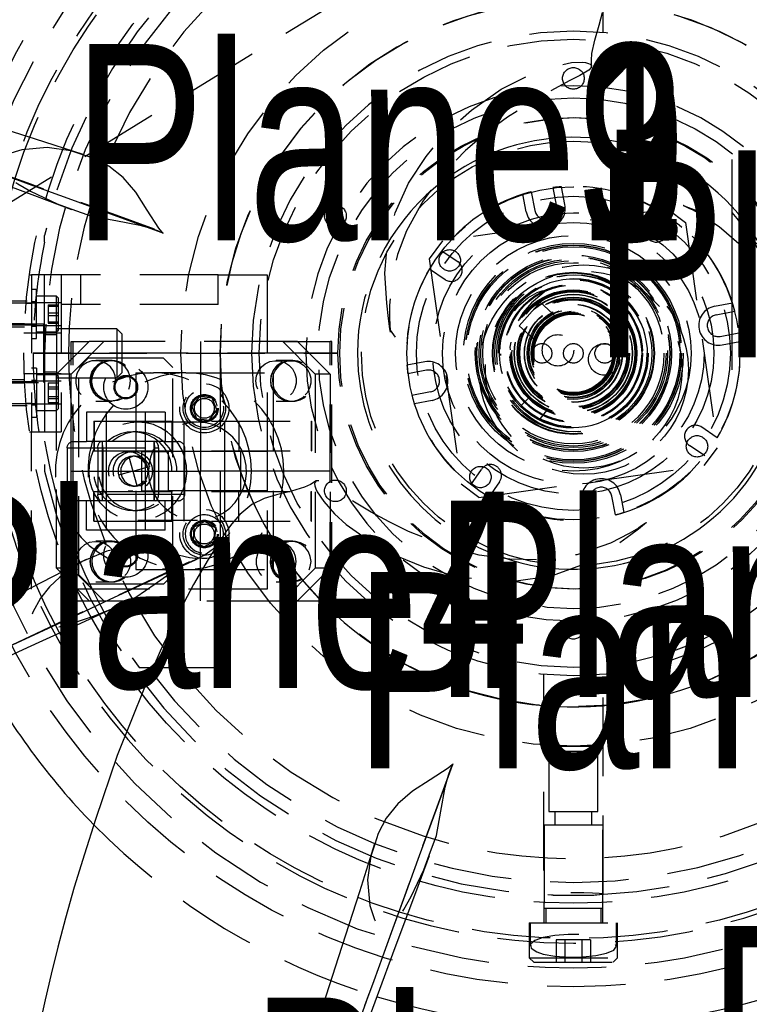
# Model space of a CAD drawing. Extents: x 5 to 273, y 8 to 212.
# Tile 4 of 19: x 61 to 73, y 43 to 59. Entities that reach past the tile are written whole.
import ezdxf

# ---------------------------------------------------------------- set-up
doc = ezdxf.new("R2010")
doc.units = 0
doc.linetypes.add('SLDHIDDEN0', pattern=[1.905, 1.27, -0.635])
doc.layers.get('0').update_dxf_attribs({"linetype": 'CONTINUOUS'})

msp = doc.modelspace()

# ---------------------------------------------------------------- linework, layer by layer
at = {"color": 9, "linetype": 'SLDHIDDEN0'}
for p, q in [((69.367, 62.716), (69.367, 59.16)), ((60.325, 56.164), (66.856, 60.165)), ((70.333, 59.16), (70.333, 59.668)), ((69.713, 56.38), (69.658, 56.667)), ((69.089, 56.26), (69.034, 56.547)), ((69.169, 56.586), (69.227, 56.285)), ((69.518, 56.653), (69.576, 56.351)), ((71.379, 56.308), (67.733, 55.791)), ((71.044, 56.051), (71.215, 56.303)), ((71.379, 56.308), (71.666, 56.092)), ((71.509, 56.103), (71.338, 55.851)), ((71.666, 56.092), (72.183, 52.446)), ((61.297, 55.771), (61.297, 55.88)), ((61.297, 53.975), (61.297, 55.771)), ((67.733, 55.791), (67.517, 55.504)), ((67.721, 55.634), (67.988, 55.453)), ((67.517, 55.504), (68.034, 51.858)), ((61.051, 55.245), (61.087, 55.245)), ((61.565, 55.245), (61.087, 55.245)), ((61.087, 55.245), (61.087, 52.705)), ((61.565, 55.245), (61.565, 52.705)), ((61.882, 55.245), (61.565, 55.245)), ((61.882, 54.767), (61.882, 55.245)), ((64.105, 55.245), (61.882, 55.245)), ((64.105, 54.767), (64.105, 55.245)), ((64.105, 55.245), (64.897, 55.245)), ((64.897, 55.245), (64.897, 50.165)), ((67.522, 55.34), (67.774, 55.169)), ((61.168, 55.006), (61.087, 55.006)), ((61.168, 54.214), (61.168, 55.006)), ((61.168, 54.785), (60.263, 54.785)), ((61.012, 54.818), (60.325, 54.818)), ((61.087, 54.783), (60.997, 54.783)), ((61.168, 54.808), (61.087, 54.808)), ((61.565, 54.793), (61.087, 54.793)), ((61.49, 54.897), (61.168, 54.897)), ((61.356, 54.758), (61.356, 54.737)), ((61.356, 54.758), (61.519, 54.758)), ((61.49, 54.323), (61.49, 54.897)), ((61.519, 54.868), (61.49, 54.897)), ((61.519, 54.352), (61.519, 54.868)), ((61.882, 54.767), (61.565, 54.767)), ((64.105, 54.767), (61.882, 54.767)), ((69.311, 54.8), (68.971, 54.422)), ((69.576, 54.562), (69.311, 54.8)), ((72.135, 54.736), (72.422, 54.791)), ((61.356, 54.737), (61.356, 54.589)), ((61.356, 54.737), (61.519, 54.737)), ((61.356, 54.631), (61.519, 54.631)), ((72.16, 54.598), (72.461, 54.656)), ((61.277, 54.449), (59.926, 54.449)), ((60.973, 54.454), (60.325, 54.454)), ((61.277, 54.449), (61.277, 53.501)), ((61.356, 54.589), (61.356, 54.462)), ((61.356, 54.589), (61.519, 54.589)), ((61.356, 54.483), (61.519, 54.483)), ((61.356, 54.462), (61.519, 54.462)), ((69.576, 54.562), (69.559, 54.543)), ((60.263, 54.435), (61.168, 54.435)), ((60.325, 54.402), (60.97, 54.402)), ((61.087, 54.299), (60.96, 54.299)), ((60.962, 54.437), (61.087, 54.437)), ((61.087, 54.427), (61.565, 54.427)), ((61.087, 54.412), (61.168, 54.412)), ((61.565, 54.299), (61.087, 54.299)), ((61.168, 54.323), (61.49, 54.323)), ((62.464, 54.371), (61.488, 54.371)), ((61.488, 54.371), (61.488, 53.579)), ((61.49, 54.323), (61.519, 54.352)), ((62.464, 54.371), (62.464, 53.579)), ((62.547, 54.288), (62.464, 54.371)), ((62.547, 54.288), (62.547, 53.662)), ((66.888, 54.347), (66.966, 54.236)), ((68.971, 54.422), (69.237, 54.184)), ((72.226, 54.249), (72.528, 54.307)), ((61.087, 54.214), (61.168, 54.214)), ((61.488, 54.276), (61.277, 54.276)), ((61.489, 53.639), (62.015, 54.166)), ((61.728, 49.975), (61.728, 54.166)), ((61.728, 54.166), (62.015, 54.166)), ((61.728, 53.639), (62.253, 54.166)), ((61.758, 49.975), (61.758, 54.166)), ((65.15, 54.166), (62.015, 54.166)), ((65.15, 54.166), (65.914, 54.166)), ((65.15, 54.166), (65.676, 53.639)), ((65.388, 54.166), (65.15, 54.166)), ((65.388, 54.166), (65.914, 53.639)), ((65.914, 49.975), (65.914, 54.166)), ((65.944, 54.166), (65.914, 54.166)), ((65.944, 49.975), (65.944, 54.166)), ((69.254, 54.203), (69.237, 54.184)), ((72.255, 54.112), (72.542, 54.167)), ((61.11, 53.975), (61.682, 53.975)), ((61.682, 53.975), (61.11, 53.975)), ((61.297, 53.975), (61.297, 52.179)), ((65.523, 53.975), (61.682, 53.975)), ((61.682, 53.975), (65.523, 53.975)), ((64.135, 53.975), (64.135, 48.895)), ((66.04, 53.975), (65.523, 53.975)), ((65.523, 53.975), (66.04, 53.975)), ((68.67, 53.966), (68.67, 53.939)), ((62.001, 53.899), (61.849, 53.746)), ((63.221, 53.899), (62.001, 53.899)), ((62.362, 53.857), (62.124, 53.857)), ((62.392, 53.861), (62.362, 53.861)), ((63.373, 53.746), (63.221, 53.899)), ((65.28, 53.857), (65.041, 53.857)), ((65.31, 53.861), (65.28, 53.861)), ((67.445, 53.838), (67.158, 53.783)), ((60.96, 53.651), (61.087, 53.651)), ((61.168, 53.736), (61.087, 53.736)), ((61.087, 53.651), (61.565, 53.651)), ((61.168, 53.736), (61.168, 52.944)), ((61.277, 53.674), (61.488, 53.674)), ((61.849, 50.394), (61.849, 53.746)), ((62.464, 53.579), (62.547, 53.662)), ((62.77, 53.658), (63.058, 53.658)), ((62.77, 53.658), (62.77, 50.483)), ((63.582, 53.658), (63.058, 53.658)), ((63.373, 50.394), (63.373, 53.746)), ((63.582, 53.658), (64.992, 53.658)), ((64.992, 53.658), (64.992, 50.483)), ((67.474, 53.701), (67.172, 53.643)), ((59.926, 53.501), (61.277, 53.501)), ((61.168, 53.515), (60.263, 53.515)), ((60.97, 53.548), (60.325, 53.548)), ((60.325, 53.496), (60.973, 53.496)), ((61.087, 53.513), (60.972, 53.513)), ((61.168, 53.538), (61.087, 53.538)), ((61.565, 53.523), (61.087, 53.523)), ((61.49, 53.627), (61.168, 53.627)), ((61.356, 53.499), (61.356, 53.435)), ((61.356, 53.499), (61.519, 53.499)), ((61.488, 53.579), (62.464, 53.579)), ((61.489, 50.501), (61.489, 53.639)), ((61.728, 53.639), (61.489, 53.639)), ((61.49, 53.053), (61.49, 53.627)), ((61.519, 53.598), (61.49, 53.627)), ((61.519, 53.082), (61.519, 53.598)), ((61.728, 50.501), (61.728, 53.639)), ((65.676, 53.639), (65.676, 50.501)), ((65.914, 53.639), (65.676, 53.639)), ((65.914, 53.639), (65.914, 50.501)), ((61.356, 53.435), (61.356, 53.277)), ((61.356, 53.435), (61.519, 53.435)), ((61.356, 53.403), (61.519, 53.403)), ((67.54, 53.352), (67.239, 53.294)), ((60.263, 53.165), (61.168, 53.165)), ((60.997, 53.167), (61.087, 53.167)), ((61.356, 53.277), (61.356, 53.181)), ((61.356, 53.277), (61.519, 53.277)), ((61.356, 53.245), (61.519, 53.245)), ((61.356, 53.181), (61.519, 53.181)), ((62.124, 53.204), (62.362, 53.204)), ((62.362, 53.2), (62.392, 53.2)), ((63.802, 53.276), (63.677, 53.113)), ((64.006, 53.249), (63.802, 53.276)), ((64.085, 53.059), (64.006, 53.249)), ((65.041, 53.204), (65.28, 53.204)), ((65.28, 53.2), (65.31, 53.2)), ((67.565, 53.214), (67.278, 53.159)), ((69.008, 53.134), (69.121, 53.246)), ((69.121, 53.246), (69.008, 53.134)), ((60.325, 53.132), (61.012, 53.132)), ((61.087, 53.157), (61.565, 53.157)), ((61.087, 53.142), (61.168, 53.142)), ((61.168, 53.053), (61.49, 53.053)), ((61.49, 53.053), (61.519, 53.082)), ((61.976, 53.025), (61.976, 52.548)), ((63.246, 53.025), (61.976, 53.025)), ((62.294, 53.025), (62.294, 52.548)), ((62.929, 52.548), (62.929, 53.025)), ((63.246, 53.025), (63.246, 52.548)), ((63.677, 53.113), (63.756, 52.923)), ((63.96, 52.896), (64.085, 53.059)), ((69.413, 53.049), (69.311, 52.922)), ((69.49, 53.018), (69.41, 53.043)), ((61.087, 52.944), (61.168, 52.944)), ((62.093, 52.878), (65.609, 52.878)), ((62.093, 52.878), (62.093, 52.4)), ((62.1, 52.878), (62.1, 52.4)), ((63.768, 52.864), (62.803, 52.864)), ((63.356, 52.878), (63.356, 52.4)), ((63.551, 52.878), (63.551, 52.4)), ((63.756, 52.923), (63.96, 52.896)), ((64.211, 52.4), (64.211, 52.878)), ((64.44, 52.878), (64.44, 52.4)), ((65.609, 52.878), (65.616, 52.878)), ((65.609, 52.878), (65.609, 52.4)), ((65.616, 52.878), (65.616, 52.4)), ((69.308, 52.918), (69.531, 52.833)), ((61.051, 52.705), (61.087, 52.705)), ((61.087, 52.705), (61.565, 52.705)), ((61.087, 50.165), (61.087, 52.705)), ((62.803, 52.705), (62.724, 52.705)), ((72.178, 52.609), (71.911, 52.79)), ((61.76, 52.548), (61.976, 52.548)), ((63.246, 52.548), (61.976, 52.548)), ((62.23, 52.546), (62.23, 51.594)), ((62.294, 52.548), (62.294, 51.592)), ((62.929, 51.592), (62.929, 52.548)), ((63.065, 52.546), (63.065, 51.594)), ((63.246, 52.548), (63.462, 52.548)), ((61.659, 52.446), (61.659, 51.694)), ((61.659, 52.446), (63.562, 52.446)), ((62.093, 52.4), (65.609, 52.4)), ((62.159, 52.446), (62.159, 51.694)), ((62.159, 52.446), (62.239, 52.446)), ((62.239, 52.446), (62.239, 51.694)), ((62.724, 52.388), (62.647, 52.388)), ((62.865, 52.388), (62.865, 51.752)), ((62.865, 52.388), (63.297, 52.388)), ((63.073, 52.446), (63.141, 52.446)), ((63.073, 52.446), (63.073, 51.694)), ((63.073, 52.446), (63.073, 51.694)), ((63.141, 52.446), (63.141, 51.694)), ((63.297, 52.388), (63.297, 51.752)), ((64.465, 52.388), (63.297, 52.388)), ((63.551, 52.388), (63.551, 51.752)), ((63.564, 51.694), (63.564, 52.446)), ((64.211, 51.752), (64.211, 52.388)), ((64.465, 52.388), (64.465, 51.752)), ((64.897, 52.388), (64.465, 52.388)), ((64.897, 52.388), (64.897, 51.752)), ((65.609, 52.4), (65.616, 52.4)), ((71.978, 52.316), (71.726, 52.487)), ((71.967, 52.159), (72.183, 52.446)), ((62.769, 52.311), (62.724, 52.311)), ((61.297, 52.179), (61.297, 52.07)), ((68.191, 51.847), (68.362, 52.099)), ((68.321, 51.642), (71.967, 52.159)), ((68.656, 51.899), (68.485, 51.647)), ((62.093, 51.74), (65.609, 51.74)), ((62.093, 51.262), (62.093, 51.74)), ((62.1, 51.262), (62.1, 51.74)), ((62.647, 51.752), (62.724, 51.752)), ((62.724, 51.829), (62.769, 51.829)), ((62.865, 51.752), (63.297, 51.752)), ((64.465, 51.752), (63.297, 51.752)), ((63.356, 51.262), (63.356, 51.74)), ((63.551, 51.74), (63.551, 51.262)), ((64.211, 51.262), (64.211, 51.74)), ((64.44, 51.262), (64.44, 51.74)), ((64.897, 51.752), (64.465, 51.752)), ((65.609, 51.74), (65.616, 51.74)), ((65.609, 51.262), (65.609, 51.74)), ((65.616, 51.262), (65.616, 51.74)), ((68.321, 51.642), (68.034, 51.858)), ((63.562, 51.694), (61.659, 51.694)), ((61.976, 51.592), (61.76, 51.592)), ((61.976, 51.115), (61.976, 51.592)), ((63.246, 51.592), (61.976, 51.592)), ((62.239, 51.694), (62.159, 51.694)), ((62.294, 51.592), (62.294, 51.115)), ((62.929, 51.115), (62.929, 51.592)), ((63.141, 51.694), (63.073, 51.694)), ((63.246, 51.115), (63.246, 51.592)), ((63.462, 51.592), (63.246, 51.592)), ((70.182, 51.297), (70.124, 51.599)), ((70.531, 51.364), (70.473, 51.665)), ((70.611, 51.69), (70.666, 51.403)), ((62.724, 51.435), (62.803, 51.435)), ((69.987, 51.57), (70.042, 51.283)), ((62.093, 51.262), (65.609, 51.262)), ((62.803, 51.276), (63.768, 51.276)), ((63.891, 51.259), (63.709, 51.166)), ((64.064, 51.148), (63.891, 51.259)), ((65.609, 51.262), (65.616, 51.262)), ((63.246, 51.115), (61.976, 51.115)), ((63.709, 51.166), (63.698, 50.96)), ((64.053, 50.942), (64.064, 51.148)), ((62.392, 50.94), (62.362, 50.94)), ((63.698, 50.96), (63.871, 50.849)), ((63.871, 50.849), (64.053, 50.942)), ((65.31, 50.94), (65.28, 50.94)), ((62.362, 50.936), (62.124, 50.936)), ((65.28, 50.936), (65.041, 50.936)), ((62.015, 49.975), (61.489, 50.501)), ((61.728, 50.501), (61.489, 50.501)), ((62.253, 49.975), (61.728, 50.501)), ((62.77, 50.483), (63.058, 50.483)), ((63.058, 50.483), (63.582, 50.483)), ((63.582, 50.483), (64.992, 50.483)), ((65.15, 49.975), (65.676, 50.501)), ((65.914, 50.501), (65.388, 49.975)), ((65.914, 50.501), (65.676, 50.501)), ((61.849, 50.394), (62.001, 50.241)), ((63.221, 50.241), (63.373, 50.394)), ((64.897, 50.165), (61.087, 50.165)), ((63.221, 50.241), (62.001, 50.241)), ((62.124, 50.283), (62.362, 50.283)), ((62.362, 50.279), (62.392, 50.279)), ((65.041, 50.283), (65.28, 50.283)), ((65.28, 50.279), (65.31, 50.279)), ((61.728, 49.975), (62.015, 49.975)), ((62.015, 49.975), (65.15, 49.975)), ((65.15, 49.975), (65.914, 49.975)), ((65.388, 49.975), (65.15, 49.975)), ((65.944, 49.975), (65.914, 49.975)), ((62.824, 48.895), (64.135, 48.895)), ((69.367, 48.79), (69.367, 45.234)), ((70.333, 45.234), (70.333, 48.79)), ((69.537, 47.625), (69.454, 47.542)), ((69.537, 47.625), (70.163, 47.625)), ((70.246, 47.542), (70.163, 47.625)), ((69.454, 47.542), (69.454, 46.566)), ((69.454, 47.542), (70.246, 47.542)), ((70.246, 46.566), (70.246, 47.542)), ((69.454, 46.566), (70.246, 46.566)), ((69.549, 46.566), (69.549, 46.355)), ((70.151, 46.355), (70.151, 46.566)), ((69.376, 46.355), (69.376, 45.004)), ((69.376, 46.355), (70.324, 46.355)), ((70.324, 45.004), (70.324, 46.355)), ((69.374, 45.098), (69.374, 44.767)), ((70.326, 44.767), (70.326, 45.097)), ((69.376, 45.004), (70.324, 45.004)), ((69.403, 45.004), (69.403, 44.767)), ((70.297, 44.767), (70.297, 45.004)), ((69.136, 44.767), (69.136, 44.204)), ((69.136, 44.767), (70.564, 44.767)), ((69.152, 44.767), (69.152, 44.396)), ((70.549, 44.396), (70.549, 44.767)), ((70.564, 44.204), (70.564, 44.767)), ((69.712, 44.491), (69.574, 44.491)), ((69.574, 44.491), (69.574, 44.133)), ((69.988, 44.491), (69.712, 44.491)), ((69.712, 44.491), (69.712, 44.133)), ((69.712, 44.491), (69.712, 44.133)), ((70.126, 44.491), (69.988, 44.491)), ((69.988, 44.491), (69.988, 44.133)), ((69.988, 44.491), (69.988, 44.133)), ((70.126, 44.491), (70.126, 44.133)), ((69.136, 44.204), (69.208, 44.133)), ((69.136, 44.204), (70.564, 44.204)), ((69.208, 44.133), (70.492, 44.133)), ((70.492, 44.133), (70.564, 44.204))]:
    msp.add_line(p, q, dxfattribs=at)
at = {"color": 7, "linetype": 'CONTINUOUS'}
for p, q in [((72.414, 57.109), (72.414, 53.707)), ((63.821, 54.166), (63.821, 52.07)), ((62.658, 52.302), (62.724, 52.07)), ((61.728, 52.07), (63.821, 52.07)), ((62.724, 52.07), (62.492, 52.004)), ((62.724, 52.07), (62.956, 52.136)), ((62.724, 52.07), (62.79, 51.838)), ((65.914, 52.07), (63.821, 52.07)), ((63.821, 49.975), (63.821, 52.07))]:
    msp.add_line(p, q, dxfattribs=at)
at = {"color": 7, "linetype": 'CONTINUOUS', "flags": 128}
for points in [[(61.919, 57.191), (61.147, 57.436), (60.093, 57.774), (59.142, 58.079), (58.294, 58.354), (57.563, 58.592), (56.931, 58.798), (56.352, 58.989), (55.769, 59.182), (55.173, 59.38), (54.574, 59.58), (53.972, 59.783), (53.356, 59.991), (52.653, 60.231), (51.867, 60.5), (51.863, 60.501)], [(51.661, 59.947), (52.242, 59.745), (53.187, 59.414), (54.022, 59.119), (54.601, 58.913), (55.112, 58.731), (55.57, 58.566), (56.024, 58.403), (56.478, 58.239), (56.958, 58.064), (57.439, 57.889), (57.918, 57.714), (58.398, 57.538), (58.895, 57.355), (59.468, 57.143), (60.246, 56.855), (61.135, 56.524), (61.733, 56.3)], [(70.144, 58.611), (70.141, 58.716), (70.149, 58.822), (70.197, 59.039), (70.269, 59.278), (70.319, 59.483)], [(63.213, 55.919), (63.213, 55.919), (63.213, 55.919), (63.213, 55.919), (63.213, 55.919), (63.213, 55.919), (63.213, 55.919), (63.212, 55.92), (63.209, 55.924), (63.195, 55.938), (63.142, 56), (62.954, 56.291), (62.77, 56.578), (62.565, 56.816), (62.337, 57.002), (62.085, 57.13), (61.917, 57.185)], [(60.547, 56.894), (61.09, 56.696), (61.73, 56.463), (62.467, 56.194), (63.192, 55.93)], [(61.736, 56.308), (62.057, 56.191), (62.45, 56.121), (62.839, 56.049), (62.956, 56.016)], [(63.192, 55.93), (63.198, 55.927), (63.206, 55.923), (63.21, 55.921), (63.211, 55.92), (63.212, 55.92), (63.212, 55.92), (63.213, 55.919), (63.213, 55.919), (63.213, 55.919), (63.213, 55.919), (63.213, 55.919), (63.213, 55.919), (63.213, 55.919), (63.213, 55.919), (63.213, 55.919), (63.213, 55.919), (63.213, 55.919), (63.213, 55.919), (63.213, 55.919), (63.213, 55.919), (63.213, 55.919), (63.213, 55.919), (63.213, 55.919)], [(65.689, 51.912), (65.599, 51.856), (65.503, 51.811), (65.291, 51.744), (65.048, 51.686), (64.846, 51.627), (64.651, 51.533), (64.457, 51.372), (64.325, 51.221), (64.241, 51.107), (64.146, 50.967), (63.944, 50.642), (63.707, 50.24), (63.445, 49.746), (63.168, 49.159), (62.913, 48.575), (62.471, 47.476), (62.119, 46.437), (61.942, 45.878), (61.777, 45.346), (61.633, 44.846), (61.509, 44.377), (61.402, 43.941), (61.306, 43.523), (61.2, 43.039)], [(63.245, 50.759), (62.992, 50.811), (62.75, 50.833), (62.521, 50.823), (62.306, 50.779), (61.97, 50.636)], [(61.968, 50.641), (61.249, 50.269), (60.264, 49.761), (59.376, 49.305), (58.583, 48.9), (57.897, 48.551), (57.304, 48.251), (56.76, 47.976), (56.212, 47.7), (55.65, 47.419), (55.085, 47.137), (54.516, 46.854), (53.932, 46.566), (53.267, 46.238), (52.52, 45.873), (52.514, 45.87)], [(60.777, 49.26), (61.207, 49.461), (61.732, 49.705), (62.349, 49.993), (63.06, 50.324), (63.76, 50.65)], [(63.76, 50.649), (63.739, 50.658), (63.64, 50.669), (63.245, 50.759)], [(62.468, 49.879), (62.772, 50.031), (63.086, 50.247), (63.398, 50.467), (63.518, 50.537)], [(52.763, 45.335), (53.319, 45.605), (54.222, 46.039), (55.02, 46.42), (55.575, 46.684), (56.066, 46.916), (56.506, 47.124), (56.943, 47.329), (57.38, 47.534), (57.843, 47.751), (58.306, 47.967), (58.769, 48.182), (59.232, 48.396), (59.713, 48.618), (60.268, 48.874), (61.022, 49.22), (61.885, 49.615), (62.467, 49.88)], [(66.479, 43.431), (66.626, 43.834), (66.768, 44.225), (66.931, 44.672), (67.129, 45.215), (67.362, 45.855), (67.631, 46.592), (67.895, 47.317)], [(67.906, 47.338), (67.906, 47.338), (67.906, 47.338), (67.906, 47.338), (67.906, 47.338), (67.906, 47.338), (67.906, 47.338), (67.905, 47.337), (67.901, 47.334), (67.887, 47.32), (67.825, 47.267), (67.534, 47.079), (67.247, 46.895), (67.009, 46.69), (66.823, 46.462), (66.695, 46.21), (66.64, 46.042)], [(67.895, 47.317), (67.898, 47.323), (67.902, 47.331), (67.904, 47.335), (67.905, 47.336), (67.905, 47.337), (67.905, 47.337), (67.906, 47.338), (67.906, 47.338), (67.906, 47.338), (67.906, 47.338), (67.906, 47.338), (67.906, 47.338), (67.906, 47.338), (67.906, 47.338), (67.906, 47.338), (67.906, 47.338), (67.906, 47.338), (67.906, 47.338), (67.906, 47.338), (67.906, 47.338), (67.906, 47.338), (67.906, 47.338), (67.906, 47.338)], [(67.517, 45.861), (67.634, 46.182), (67.704, 46.575), (67.776, 46.964), (67.809, 47.081)], [(66.634, 46.044), (66.389, 45.272), (66.051, 44.218), (65.746, 43.267), (65.471, 42.419), (65.233, 41.688), (65.027, 41.056), (64.836, 40.477), (64.643, 39.894), (64.445, 39.298), (64.245, 38.699), (64.042, 38.097), (63.834, 37.481), (63.594, 36.778), (63.325, 35.992), (63.32, 35.978)], [(63.88, 35.792), (64.08, 36.367), (64.411, 37.312), (64.706, 38.147), (64.912, 38.726), (65.094, 39.237), (65.259, 39.695), (65.422, 40.149), (65.586, 40.603), (65.761, 41.083), (65.936, 41.564), (66.111, 42.043), (66.287, 42.523), (66.47, 43.02), (66.682, 43.593), (66.97, 44.371), (67.301, 45.26), (67.525, 45.858)]]:
    msp.add_lwpolyline(points, dxfattribs=at)
at = {"color": 9, "linetype": 'SLDHIDDEN0', "flags": 128}
for points in [[(66.891, 54.318), (66.891, 54.318), (66.891, 54.318), (66.891, 54.318), (66.891, 54.318), (66.891, 54.318), (66.891, 54.318), (66.891, 54.318), (66.891, 54.319), (66.891, 54.323), (66.888, 54.34), (66.878, 54.407), (66.86, 54.537), (66.83, 54.787), (66.8, 55.269), (66.838, 55.75), (66.966, 56.244), (67.182, 56.725), (67.467, 57.159), (67.811, 57.556), (68.201, 57.908), (68.681, 58.243), (69.213, 58.509), (69.504, 58.611), (69.822, 58.675), (69.992, 58.683), (70.048, 58.677), (70.097, 58.663), (70.124, 58.648), (70.141, 58.626), (70.14, 58.597), (70.1, 58.551), (69.957, 58.467), (69.794, 58.385), (69.469, 58.208), (69.131, 58.012), (68.785, 57.791), (68.439, 57.54), (68.105, 57.253), (67.74, 56.87), (67.416, 56.435), (67.15, 55.956), (67.005, 55.572), (66.916, 55.177), (66.875, 54.752), (66.876, 54.535), (66.88, 54.459), (66.883, 54.409), (66.886, 54.376), (66.888, 54.356), (66.889, 54.342), (66.89, 54.33), (66.891, 54.326), (66.891, 54.323), (66.891, 54.321), (66.891, 54.32), (66.891, 54.319), (66.891, 54.319), (66.891, 54.318), (66.891, 54.318), (66.891, 54.318), (66.891, 54.318), (66.891, 54.318), (66.891, 54.318), (66.891, 54.318), (66.891, 54.318), (66.891, 54.318), (66.891, 54.318), (66.891, 54.318), (66.891, 54.318)], [(63.076, 55.98), (62.454, 56.206), (61.711, 56.476), (61.074, 56.708), (60.496, 56.918), (59.929, 57.124), (59.373, 57.326), (58.578, 57.614), (57.857, 57.875), (57.091, 58.153), (56.881, 58.229), (56.666, 58.307), (56.498, 58.368), (56.399, 58.404), (56.375, 58.412), (56.372, 58.413), (56.37, 58.414), (56.369, 58.414), (56.369, 58.415), (56.369, 58.415), (56.369, 58.415), (56.369, 58.415)], [(61.917, 57.185), (61.723, 57.25), (61.337, 57.303), (60.926, 57.267), (60.698, 57.194), (60.639, 57.163), (60.605, 57.14), (60.586, 57.119), (60.572, 57.098), (60.561, 57.071), (60.555, 57.047), (60.552, 57.022), (60.554, 56.99), (60.567, 56.952), (60.61, 56.898), (60.66, 56.857), (60.861, 56.716), (61.071, 56.597), (61.502, 56.393), (61.736, 56.308)], [(71.626, 56.366), (71.626, 56.366), (71.626, 56.366), (71.626, 56.366), (71.626, 56.366), (71.626, 56.366), (71.628, 56.365), (71.633, 56.363), (71.652, 56.354), (71.731, 56.317), (71.769, 56.298), (71.921, 56.216), (72.211, 56.028), (72.644, 55.65), (73.002, 55.193), (73.248, 54.748), (73.436, 54.285), (73.569, 53.815), (73.678, 53.103), (73.7, 52.759), (73.708, 52.428), (73.705, 52.11), (73.697, 51.807), (73.686, 51.519), (73.696, 51.433), (73.716, 51.404), (73.742, 51.397), (73.767, 51.405), (73.796, 51.425), (73.831, 51.462), (73.861, 51.505), (73.945, 51.676), (74.029, 51.927), (74.082, 52.176), (74.131, 52.657), (74.117, 53.133), (74.052, 53.601), (73.931, 54.085), (73.754, 54.551), (73.52, 54.983), (73.142, 55.466), (72.696, 55.846), (72.452, 55.995), (72.197, 56.124), (71.923, 56.245), (71.778, 56.305), (71.703, 56.335), (71.665, 56.351), (71.652, 56.356), (71.639, 56.361), (71.634, 56.363), (71.631, 56.364), (71.63, 56.365), (71.628, 56.365), (71.628, 56.365), (71.627, 56.366), (71.627, 56.366), (71.626, 56.366), (71.626, 56.366), (71.626, 56.366), (71.626, 56.366), (71.626, 56.366), (71.626, 56.366), (71.626, 56.366), (71.626, 56.366), (71.626, 56.366), (71.626, 56.366), (71.626, 56.366), (71.626, 56.366), (71.626, 56.366), (71.626, 56.366), (71.626, 56.366)], [(62.956, 56.016), (63.03, 55.995), (63.123, 55.962), (63.168, 55.941), (63.191, 55.93), (63.192, 55.93)], [(68.898, 54.66), (68.969, 54.747), (69.111, 54.87), (69.262, 54.957), (69.344, 54.986), (69.37, 54.991), (69.383, 54.991), (69.389, 54.99), (69.39, 54.989), (69.392, 54.987), (69.393, 54.986), (69.392, 54.983), (69.391, 54.98), (69.384, 54.97), (69.342, 54.934), (69.173, 54.791), (69.037, 54.636), (68.931, 54.46), (68.859, 54.272), (68.846, 54.2)], [(68.838, 54.156), (68.823, 54.075), (68.827, 54.03)], [(62.45, 53.531), (62.439, 53.612), (62.409, 53.688), (62.361, 53.754), (62.298, 53.806), (62.224, 53.841), (62.144, 53.856), (62.062, 53.851), (61.985, 53.826), (61.916, 53.782), (61.86, 53.722), (61.82, 53.651), (61.8, 53.571), (61.8, 53.49), (61.82, 53.41), (61.86, 53.339), (61.916, 53.279), (61.985, 53.235), (62.062, 53.21), (62.144, 53.205), (62.224, 53.22), (62.298, 53.255), (62.361, 53.307), (62.409, 53.373), (62.439, 53.449), (62.45, 53.531)], [(62.362, 53.2), (62.28, 53.211), (62.203, 53.241), (62.136, 53.29), (62.083, 53.354), (62.048, 53.428), (62.033, 53.51), (62.038, 53.592), (62.063, 53.671), (62.108, 53.741), (62.168, 53.798), (62.24, 53.838), (62.32, 53.858), (62.403, 53.858), (62.483, 53.838), (62.556, 53.798), (62.616, 53.741), (62.66, 53.671), (62.686, 53.592), (62.691, 53.51), (62.676, 53.428), (62.64, 53.354), (62.588, 53.29), (62.521, 53.241), (62.444, 53.211), (62.362, 53.2)], [(62.688, 53.531), (62.678, 53.612), (62.648, 53.688), (62.599, 53.754), (62.537, 53.806), (62.463, 53.841), (62.382, 53.856), (62.301, 53.851), (62.223, 53.826), (62.154, 53.782), (62.098, 53.722), (62.059, 53.651), (62.038, 53.571), (62.038, 53.49), (62.059, 53.41), (62.098, 53.339), (62.154, 53.279), (62.223, 53.235), (62.301, 53.21), (62.382, 53.205), (62.463, 53.22), (62.537, 53.255), (62.599, 53.307), (62.648, 53.373), (62.678, 53.449), (62.688, 53.531)], [(62.392, 53.2), (62.31, 53.211), (62.233, 53.241), (62.166, 53.29), (62.114, 53.354), (62.078, 53.428), (62.063, 53.51), (62.068, 53.592), (62.094, 53.671), (62.138, 53.741), (62.198, 53.798), (62.271, 53.838), (62.351, 53.858), (62.433, 53.858), (62.513, 53.838), (62.586, 53.798), (62.646, 53.741), (62.69, 53.671), (62.716, 53.592), (62.721, 53.51), (62.706, 53.428), (62.67, 53.354), (62.618, 53.29), (62.551, 53.241), (62.474, 53.211), (62.392, 53.2)], [(64.715, 53.531), (64.725, 53.612), (64.756, 53.688), (64.804, 53.754), (64.867, 53.806), (64.941, 53.841), (65.021, 53.856), (65.102, 53.851), (65.18, 53.826), (65.249, 53.782), (65.305, 53.722), (65.344, 53.651), (65.365, 53.571), (65.365, 53.49), (65.344, 53.41), (65.305, 53.339), (65.249, 53.279), (65.18, 53.235), (65.102, 53.21), (65.021, 53.205), (64.941, 53.22), (64.867, 53.255), (64.804, 53.307), (64.756, 53.373), (64.725, 53.449), (64.715, 53.531)], [(65.28, 53.861), (65.198, 53.85), (65.121, 53.82), (65.054, 53.771), (65.001, 53.707), (64.966, 53.633), (64.95, 53.551), (64.956, 53.469), (64.981, 53.39), (65.025, 53.32), (65.086, 53.263), (65.158, 53.223), (65.238, 53.203), (65.321, 53.203), (65.401, 53.223), (65.473, 53.263), (65.534, 53.32), (65.578, 53.39), (65.604, 53.469), (65.609, 53.551), (65.593, 53.633), (65.558, 53.707), (65.505, 53.771), (65.438, 53.82), (65.362, 53.85), (65.28, 53.861)], [(64.954, 53.531), (64.964, 53.612), (64.994, 53.688), (65.042, 53.754), (65.105, 53.806), (65.179, 53.841), (65.259, 53.856), (65.341, 53.851), (65.418, 53.826), (65.487, 53.782), (65.543, 53.722), (65.583, 53.651), (65.603, 53.571), (65.603, 53.49), (65.583, 53.41), (65.543, 53.339), (65.487, 53.279), (65.418, 53.235), (65.341, 53.21), (65.259, 53.205), (65.179, 53.22), (65.105, 53.255), (65.042, 53.307), (64.994, 53.373), (64.964, 53.449), (64.954, 53.531)], [(65.31, 53.861), (65.228, 53.85), (65.151, 53.82), (65.084, 53.771), (65.031, 53.707), (64.996, 53.633), (64.981, 53.551), (64.986, 53.469), (65.011, 53.39), (65.056, 53.32), (65.116, 53.263), (65.188, 53.223), (65.268, 53.203), (65.351, 53.203), (65.431, 53.223), (65.504, 53.263), (65.564, 53.32), (65.608, 53.39), (65.634, 53.469), (65.639, 53.551), (65.623, 53.633), (65.588, 53.707), (65.535, 53.771), (65.469, 53.82), (65.392, 53.85), (65.31, 53.861)], [(64.643, 52.07), (64.633, 52.251), (64.602, 52.43), (64.551, 52.603), (64.481, 52.77), (64.392, 52.928), (64.285, 53.075), (64.163, 53.208), (64.026, 53.327), (63.876, 53.429), (63.716, 53.514), (63.548, 53.58), (63.373, 53.626), (63.193, 53.652), (63.012, 53.657), (62.832, 53.641), (62.655, 53.605), (62.482, 53.549), (62.318, 53.474), (62.163, 53.38), (62.019, 53.27), (61.889, 53.143), (61.775, 53.003), (61.677, 52.851), (61.597, 52.688), (61.536, 52.517), (61.495, 52.341), (61.475, 52.161), (61.475, 51.979), (61.495, 51.799), (61.536, 51.623), (61.597, 51.452), (61.677, 51.289), (61.775, 51.137), (61.889, 50.997), (62.019, 50.87), (62.163, 50.76), (62.318, 50.666), (62.482, 50.591), (62.655, 50.535), (62.832, 50.499), (63.012, 50.483), (63.193, 50.488), (63.373, 50.514), (63.548, 50.56), (63.716, 50.626), (63.876, 50.711), (64.026, 50.813), (64.163, 50.932), (64.285, 51.065), (64.392, 51.212), (64.481, 51.37), (64.551, 51.537), (64.602, 51.71), (64.633, 51.889), (64.643, 52.07)], [(65.168, 52.07), (65.158, 52.251), (65.127, 52.43), (65.076, 52.603), (65.005, 52.77), (64.916, 52.928), (64.81, 53.075), (64.688, 53.208), (64.551, 53.327), (64.401, 53.429), (64.241, 53.514), (64.072, 53.58), (63.897, 53.626), (63.718, 53.652), (63.537, 53.657), (63.357, 53.641), (63.179, 53.605), (63.007, 53.549), (62.842, 53.474), (62.687, 53.38), (62.544, 53.27), (62.414, 53.143), (62.3, 53.003), (62.202, 52.851), (62.122, 52.688), (62.061, 52.517), (62.02, 52.341), (61.999, 52.161), (61.999, 51.979), (62.02, 51.799), (62.061, 51.623), (62.122, 51.452), (62.202, 51.289), (62.3, 51.137), (62.414, 50.997), (62.544, 50.87), (62.687, 50.76), (62.842, 50.666), (63.007, 50.591), (63.179, 50.535), (63.357, 50.499), (63.537, 50.483), (63.718, 50.488), (63.897, 50.514), (64.072, 50.56), (64.241, 50.626), (64.401, 50.711), (64.551, 50.813), (64.688, 50.932), (64.81, 51.065), (64.916, 51.212), (65.005, 51.37), (65.076, 51.537), (65.127, 51.71), (65.158, 51.889), (65.168, 52.07)], [(63.565, 52.287), (63.521, 52.407), (63.457, 52.518), (63.377, 52.617), (63.282, 52.702), (63.174, 52.771), (63.057, 52.822), (62.934, 52.853), (62.806, 52.864), (62.679, 52.854), (62.555, 52.824), (62.437, 52.775), (62.329, 52.707), (62.233, 52.623), (62.152, 52.524), (62.088, 52.414), (62.042, 52.294), (62.016, 52.169), (62.01, 52.042), (62.025, 51.915), (62.06, 51.792), (62.114, 51.676), (62.186, 51.571), (62.274, 51.478), (62.376, 51.401), (62.488, 51.341), (62.609, 51.3), (62.735, 51.279), (62.863, 51.279), (62.989, 51.298), (63.11, 51.338), (63.223, 51.397), (63.325, 51.473), (63.414, 51.565), (63.487, 51.67), (63.543, 51.785), (63.579, 51.908), (63.595, 52.034), (63.59, 52.162), (63.565, 52.287)], [(64.53, 52.287), (64.486, 52.407), (64.422, 52.518), (64.342, 52.617), (64.247, 52.702), (64.14, 52.771), (64.022, 52.822), (63.899, 52.853), (63.771, 52.864), (63.644, 52.854), (63.52, 52.824), (63.403, 52.775), (63.294, 52.707), (63.199, 52.623), (63.117, 52.524), (63.053, 52.414), (63.007, 52.294), (62.981, 52.169), (62.975, 52.042), (62.99, 51.915), (63.025, 51.792), (63.079, 51.676), (63.151, 51.571), (63.239, 51.478), (63.341, 51.401), (63.453, 51.341), (63.574, 51.3), (63.7, 51.279), (63.828, 51.279), (63.954, 51.298), (64.075, 51.338), (64.188, 51.397), (64.291, 51.473), (64.379, 51.565), (64.452, 51.67), (64.508, 51.785), (64.544, 51.908), (64.56, 52.034), (64.555, 52.162), (64.53, 52.287)], [(63.334, 52.244), (63.293, 52.35), (63.234, 52.447), (63.159, 52.532), (63.069, 52.603), (62.969, 52.656), (62.86, 52.69), (62.748, 52.705), (62.634, 52.699), (62.523, 52.672), (62.419, 52.627), (62.325, 52.563), (62.243, 52.484), (62.177, 52.391), (62.129, 52.288), (62.099, 52.178), (62.09, 52.065), (62.101, 51.952), (62.132, 51.842), (62.182, 51.74), (62.25, 51.648), (62.333, 51.57), (62.428, 51.508), (62.533, 51.465), (62.644, 51.44), (62.758, 51.436), (62.87, 51.452), (62.978, 51.488), (63.078, 51.543), (63.166, 51.614), (63.24, 51.701), (63.298, 51.799), (63.337, 51.906), (63.356, 52.018), (63.355, 52.132), (63.334, 52.244)], [(63.413, 52.244), (63.372, 52.35), (63.313, 52.447), (63.237, 52.532), (63.148, 52.603), (63.047, 52.656), (62.939, 52.69), (62.826, 52.705), (62.712, 52.699), (62.602, 52.672), (62.498, 52.627), (62.403, 52.563), (62.322, 52.484), (62.256, 52.391), (62.207, 52.288), (62.178, 52.178), (62.168, 52.065), (62.179, 51.952), (62.21, 51.842), (62.261, 51.74), (62.328, 51.648), (62.411, 51.57), (62.506, 51.508), (62.611, 51.465), (62.722, 51.44), (62.836, 51.436), (62.949, 51.452), (63.056, 51.488), (63.156, 51.543), (63.245, 51.614), (63.319, 51.701), (63.376, 51.799), (63.415, 51.906), (63.435, 52.018), (63.434, 52.132), (63.413, 52.244)], [(62.159, 52.446), (62.16, 52.466), (62.162, 52.485), (62.167, 52.502), (62.173, 52.518), (62.18, 52.53), (62.188, 52.54), (62.198, 52.546), (62.207, 52.548)], [(62.239, 52.446), (62.239, 52.446), (62.233, 52.527), (62.23, 52.546)], [(63.065, 52.546), (63.068, 52.527), (63.073, 52.446), (63.073, 52.446)], [(63.141, 52.446), (63.14, 52.466), (63.137, 52.485), (63.131, 52.502), (63.124, 52.518), (63.116, 52.53), (63.106, 52.54), (63.095, 52.546), (63.084, 52.548)], [(62.33, 52.07), (62.341, 52.152), (62.373, 52.229), (62.423, 52.295), (62.489, 52.345), (62.565, 52.377), (62.647, 52.388), (62.729, 52.377), (62.806, 52.345), (62.871, 52.295), (62.922, 52.229), (62.954, 52.152), (62.964, 52.07), (62.954, 51.988), (62.922, 51.911), (62.871, 51.845), (62.806, 51.795), (62.729, 51.763), (62.647, 51.752), (62.565, 51.763), (62.489, 51.795), (62.423, 51.845), (62.373, 51.911), (62.341, 51.988), (62.33, 52.07)], [(62.407, 52.07), (62.418, 52.152), (62.45, 52.229), (62.5, 52.295), (62.566, 52.345), (62.642, 52.377), (62.724, 52.388), (62.806, 52.377), (62.883, 52.345), (62.948, 52.295), (62.999, 52.229), (63.03, 52.152), (63.041, 52.07), (63.03, 51.988), (62.999, 51.911), (62.948, 51.845), (62.883, 51.795), (62.806, 51.763), (62.724, 51.752), (62.642, 51.763), (62.566, 51.795), (62.5, 51.845), (62.45, 51.911), (62.418, 51.988), (62.407, 52.07)], [(62.956, 52.136), (62.926, 52.202), (62.879, 52.255), (62.817, 52.293), (62.747, 52.31), (62.676, 52.306), (62.608, 52.282), (62.551, 52.238), (62.509, 52.179), (62.487, 52.111), (62.485, 52.039), (62.505, 51.97), (62.544, 51.91), (62.599, 51.864), (62.665, 51.836), (62.737, 51.829), (62.807, 51.843), (62.87, 51.878), (62.92, 51.93), (62.953, 51.994), (62.965, 52.065), (62.956, 52.136)], [(63.001, 52.136), (62.971, 52.202), (62.924, 52.255), (62.862, 52.293), (62.793, 52.31), (62.721, 52.306), (62.654, 52.282), (62.596, 52.238), (62.555, 52.179), (62.532, 52.111), (62.53, 52.039), (62.55, 51.97), (62.589, 51.91), (62.644, 51.864), (62.711, 51.836), (62.782, 51.829), (62.852, 51.843), (62.915, 51.878), (62.966, 51.93), (62.998, 51.994), (63.01, 52.065), (63.001, 52.136)], [(71.033, 51.241), (71.033, 51.241), (71.033, 51.241), (71.033, 51.241), (71.032, 51.241), (71.032, 51.241), (71.031, 51.24), (71.027, 51.237), (71.009, 51.225), (70.938, 51.175), (70.902, 51.151), (70.755, 51.061), (70.448, 50.904), (69.904, 50.718), (69.328, 50.636), (68.821, 50.646), (68.325, 50.714), (67.851, 50.834), (67.181, 51.096), (66.872, 51.249), (66.581, 51.408), (66.308, 51.569), (66.049, 51.728), (65.805, 51.881), (65.726, 51.915), (65.691, 51.912), (65.671, 51.893), (65.665, 51.868), (65.669, 51.832), (65.683, 51.784), (65.706, 51.736), (65.811, 51.578), (65.987, 51.379), (66.176, 51.209), (66.569, 50.927), (66.987, 50.7), (67.425, 50.523), (67.904, 50.386), (68.397, 50.307), (68.888, 50.292), (69.495, 50.379), (70.047, 50.575), (70.298, 50.712), (70.538, 50.868), (70.779, 51.044), (70.904, 51.14), (70.968, 51.19), (71, 51.216), (71.011, 51.224), (71.022, 51.233), (71.025, 51.236), (71.028, 51.238), (71.03, 51.239), (71.031, 51.24), (71.031, 51.24), (71.032, 51.241), (71.032, 51.241), (71.032, 51.241), (71.032, 51.241), (71.032, 51.241), (71.033, 51.241), (71.033, 51.241), (71.033, 51.241), (71.033, 51.241), (71.033, 51.241), (71.033, 51.241), (71.033, 51.241), (71.033, 51.241), (71.033, 51.241), (71.033, 51.241), (71.033, 51.241), (71.033, 51.241)], [(62.207, 51.592), (62.198, 51.594), (62.188, 51.6), (62.18, 51.61), (62.173, 51.622), (62.167, 51.638), (62.162, 51.655), (62.16, 51.674), (62.159, 51.694)], [(62.23, 51.594), (62.233, 51.613), (62.239, 51.694), (62.239, 51.694)], [(63.073, 51.694), (63.073, 51.694), (63.068, 51.613), (63.065, 51.594)], [(63.084, 51.592), (63.095, 51.594), (63.106, 51.6), (63.116, 51.61), (63.124, 51.622), (63.131, 51.638), (63.137, 51.655), (63.14, 51.674), (63.141, 51.694)], [(62.362, 50.94), (62.28, 50.929), (62.203, 50.899), (62.136, 50.85), (62.083, 50.786), (62.048, 50.712), (62.033, 50.63), (62.038, 50.548), (62.063, 50.469), (62.108, 50.399), (62.168, 50.342), (62.24, 50.302), (62.32, 50.282), (62.403, 50.282), (62.483, 50.302), (62.556, 50.342), (62.616, 50.399), (62.66, 50.469), (62.686, 50.548), (62.691, 50.63), (62.676, 50.712), (62.64, 50.786), (62.588, 50.85), (62.521, 50.899), (62.444, 50.929), (62.362, 50.94)], [(62.392, 50.94), (62.31, 50.929), (62.233, 50.899), (62.166, 50.85), (62.114, 50.786), (62.078, 50.712), (62.063, 50.63), (62.068, 50.548), (62.094, 50.469), (62.138, 50.399), (62.198, 50.342), (62.271, 50.302), (62.351, 50.282), (62.433, 50.282), (62.513, 50.302), (62.586, 50.342), (62.646, 50.399), (62.69, 50.469), (62.716, 50.548), (62.721, 50.63), (62.706, 50.712), (62.67, 50.786), (62.618, 50.85), (62.551, 50.899), (62.474, 50.929), (62.392, 50.94)], [(65.28, 50.279), (65.198, 50.29), (65.121, 50.32), (65.054, 50.369), (65.001, 50.433), (64.966, 50.507), (64.95, 50.589), (64.956, 50.671), (64.981, 50.75), (65.025, 50.82), (65.086, 50.877), (65.158, 50.917), (65.238, 50.937), (65.321, 50.937), (65.401, 50.917), (65.473, 50.877), (65.534, 50.82), (65.578, 50.75), (65.604, 50.671), (65.609, 50.589), (65.593, 50.507), (65.558, 50.433), (65.505, 50.369), (65.438, 50.32), (65.362, 50.29), (65.28, 50.279)], [(65.31, 50.279), (65.228, 50.29), (65.151, 50.32), (65.084, 50.369), (65.031, 50.433), (64.996, 50.507), (64.981, 50.589), (64.986, 50.671), (65.011, 50.75), (65.056, 50.82), (65.116, 50.877), (65.188, 50.917), (65.268, 50.937), (65.351, 50.937), (65.431, 50.917), (65.504, 50.877), (65.564, 50.82), (65.608, 50.75), (65.634, 50.671), (65.639, 50.589), (65.623, 50.507), (65.588, 50.433), (65.535, 50.369), (65.469, 50.32), (65.392, 50.29), (65.31, 50.279)], [(61.798, 50.61), (61.808, 50.691), (61.838, 50.767), (61.886, 50.833), (61.949, 50.885), (62.023, 50.92), (62.103, 50.935), (62.185, 50.93), (62.262, 50.905), (62.331, 50.861), (62.387, 50.801), (62.427, 50.73), (62.447, 50.65), (62.447, 50.569), (62.427, 50.489), (62.387, 50.418), (62.331, 50.358), (62.262, 50.314), (62.185, 50.289), (62.103, 50.284), (62.023, 50.299), (61.949, 50.334), (61.886, 50.386), (61.838, 50.452), (61.808, 50.528), (61.798, 50.61)], [(62.036, 50.61), (62.046, 50.691), (62.076, 50.767), (62.124, 50.833), (62.187, 50.885), (62.261, 50.92), (62.341, 50.935), (62.423, 50.93), (62.501, 50.905), (62.57, 50.861), (62.626, 50.801), (62.665, 50.73), (62.685, 50.65), (62.685, 50.569), (62.665, 50.489), (62.626, 50.418), (62.57, 50.358), (62.501, 50.314), (62.423, 50.289), (62.341, 50.284), (62.261, 50.299), (62.187, 50.334), (62.124, 50.386), (62.076, 50.452), (62.046, 50.528), (62.036, 50.61)], [(65.367, 50.61), (65.357, 50.691), (65.327, 50.767), (65.279, 50.833), (65.216, 50.885), (65.142, 50.92), (65.062, 50.935), (64.98, 50.93), (64.902, 50.905), (64.833, 50.861), (64.778, 50.801), (64.738, 50.73), (64.718, 50.65), (64.718, 50.569), (64.738, 50.489), (64.778, 50.418), (64.833, 50.358), (64.902, 50.314), (64.98, 50.289), (65.062, 50.284), (65.142, 50.299), (65.216, 50.334), (65.279, 50.386), (65.327, 50.452), (65.357, 50.528), (65.367, 50.61)], [(65.606, 50.61), (65.595, 50.691), (65.565, 50.767), (65.517, 50.833), (65.454, 50.885), (65.38, 50.92), (65.3, 50.935), (65.218, 50.93), (65.141, 50.905), (65.072, 50.861), (65.016, 50.801), (64.976, 50.73), (64.956, 50.65), (64.956, 50.569), (64.976, 50.489), (65.016, 50.418), (65.072, 50.358), (65.141, 50.314), (65.218, 50.289), (65.3, 50.284), (65.38, 50.299), (65.454, 50.334), (65.517, 50.386), (65.565, 50.452), (65.595, 50.528), (65.606, 50.61)], [(61.97, 50.636), (61.906, 50.609), (61.544, 50.358), (61.378, 50.202), (61.229, 50.018), (61.106, 49.792), (61.084, 49.723), (61.076, 49.68), (61.076, 49.651), (61.081, 49.626), (61.091, 49.599), (61.104, 49.576), (61.119, 49.557), (61.143, 49.535), (61.177, 49.517), (61.292, 49.513), (61.501, 49.545), (61.702, 49.596), (62.09, 49.724), (62.439, 49.864), (62.468, 49.879)], [(63.518, 50.537), (63.562, 50.562), (63.735, 50.641), (63.78, 50.656), (63.782, 50.657), (63.782, 50.657), (63.782, 50.657), (63.783, 50.657), (63.783, 50.657), (63.783, 50.657), (63.783, 50.657), (63.783, 50.657), (63.783, 50.657), (63.783, 50.657), (63.783, 50.657), (63.783, 50.657), (63.783, 50.657), (63.783, 50.657), (63.783, 50.657), (63.782, 50.657), (63.782, 50.657), (63.781, 50.657), (63.775, 50.657), (63.769, 50.657), (63.763, 50.657), (63.76, 50.649)], [(63.643, 50.603), (63.042, 50.323), (62.326, 49.988), (61.712, 49.702), (61.155, 49.442), (60.609, 49.186), (60.072, 48.936), (59.306, 48.578), (58.612, 48.253), (57.874, 47.907), (57.671, 47.813), (57.464, 47.716), (57.303, 47.64), (57.208, 47.595), (57.185, 47.585), (57.181, 47.583), (57.179, 47.582), (57.178, 47.582), (57.178, 47.582), (57.178, 47.582), (57.178, 47.581), (57.178, 47.581)], [(67.809, 47.081), (67.83, 47.155), (67.863, 47.248), (67.884, 47.293), (67.895, 47.316), (67.895, 47.317)], [(67.845, 47.201), (67.619, 46.579), (67.349, 45.836), (67.117, 45.199), (66.907, 44.621), (66.701, 44.054), (66.499, 43.498), (66.211, 42.703), (65.95, 41.982), (65.672, 41.216), (65.596, 41.006), (65.518, 40.791), (65.457, 40.623), (65.421, 40.524), (65.413, 40.5), (65.412, 40.497), (65.411, 40.495), (65.411, 40.494), (65.41, 40.494), (65.41, 40.494), (65.41, 40.494), (65.41, 40.494)], [(66.64, 46.042), (66.575, 45.848), (66.522, 45.462), (66.558, 45.051), (66.631, 44.823), (66.662, 44.764), (66.685, 44.73), (66.706, 44.711), (66.727, 44.697), (66.754, 44.686), (66.778, 44.68), (66.803, 44.677), (66.835, 44.679), (66.873, 44.692), (66.927, 44.735), (66.968, 44.785), (67.109, 44.986), (67.228, 45.196), (67.432, 45.627), (67.517, 45.861)], [(69.58, 45.216), (69.727, 45.213), (69.888, 45.213), (70.045, 45.214), (70.18, 45.218), (70.278, 45.224), (70.328, 45.231), (70.323, 45.238), (70.266, 45.244), (70.161, 45.25), (70.021, 45.253), (69.862, 45.255), (69.702, 45.254), (69.559, 45.25), (69.448, 45.245), (69.382, 45.239), (69.369, 45.232), (69.411, 45.225), (69.502, 45.219), (69.58, 45.216)], [(69.362, 44.264), (69.551, 44.23), (69.774, 44.213), (70.003, 44.217), (70.212, 44.239), (70.385, 44.277), (70.502, 44.329), (70.548, 44.391), (70.513, 44.454), (70.397, 44.512), (70.216, 44.555), (69.996, 44.579), (69.767, 44.581), (69.549, 44.564), (69.364, 44.53), (69.228, 44.48), (69.158, 44.421), (69.167, 44.357), (69.259, 44.297), (69.362, 44.264)]]:
    msp.add_lwpolyline(points, dxfattribs=at)
at = {"color": 7, "linetype": 'CONTINUOUS'}
for radius in [24.398, 19.202, 19.152]:
    msp.add_circle((69.85, 53.975), radius, dxfattribs=at)
at = {"color": 9, "linetype": 'SLDHIDDEN0'}
for centre, radius in [((69.85, 53.975), 19.232), ((69.85, 53.975), 10.239), ((69.85, 53.975), 9.461), ((69.85, 53.975), 8.89), ((69.85, 53.975), 6.35), ((69.85, 53.975), 5.715), ((69.85, 53.975), 5.08), ((69.85, 58.42), 0.175), ((69.85, 53.975), 4.128), ((69.85, 53.975), 3.81), ((69.881, 53.975), 3.81), ((69.85, 53.975), 3.429), ((69.85, 53.975), 2.694), ((69.85, 53.975), 2.54), ((66.001, 56.197), 0.175), ((69.85, 53.975), 2.273), ((69.85, 53.975), 2.115), ((69.85, 53.975), 2.115), ((71.353, 55.975), 0.173), ((69.85, 53.975), 1.905), ((69.85, 53.975), 1.778), ((69.85, 53.975), 1.75), ((69.85, 53.975), 1.746), ((67.85, 55.478), 0.173), ((69.85, 53.975), 1.724), ((69.85, 53.975), 1.588), ((69.85, 53.975), 1.565), ((69.85, 53.975), 1.559), ((69.85, 53.975), 1.524), ((70.018, 53.712), 1.692), ((69.85, 53.975), 1.499), ((69.85, 53.975), 1.465), ((70.018, 53.712), 1.591), ((69.85, 53.975), 1.31), ((69.85, 53.975), 1.299), ((69.85, 53.975), 1.27), ((69.85, 53.975), 1.27), ((69.881, 53.975), 1.27), ((69.85, 53.975), 1.212), ((69.85, 53.975), 1.19), ((69.85, 53.975), 1.118), ((69.85, 53.975), 1.117), ((69.85, 53.975), 1.109), ((69.85, 53.975), 1.105), ((69.85, 53.975), 1.028), ((69.85, 53.975), 1.017), ((69.85, 53.975), 1.007), ((69.85, 53.975), 0.994), ((69.85, 53.975), 0.956), ((69.85, 53.975), 0.954), ((69.85, 53.975), 0.953), ((69.85, 53.975), 0.909), ((69.85, 53.975), 0.901), ((69.85, 53.975), 0.881), ((69.85, 53.975), 0.881), ((69.85, 53.975), 0.876), ((69.85, 53.975), 0.873), ((69.85, 53.975), 0.865), ((69.85, 53.975), 0.865), ((69.85, 53.975), 0.793), ((69.85, 53.975), 0.792), ((69.85, 53.975), 0.788), ((69.85, 53.975), 0.746), ((69.85, 53.975), 0.724), ((69.85, 53.975), 0.714), ((69.85, 53.975), 0.681), ((69.85, 53.975), 0.669), ((69.85, 53.975), 0.668), ((69.85, 53.975), 0.657), ((69.85, 53.975), 0.65), ((69.85, 53.975), 0.648), ((69.85, 53.975), 0.638), ((69.85, 53.975), 0.635), ((69.85, 53.975), 0.635), ((69.342, 53.975), 0.159), ((69.601, 54.024), 0.254), ((69.85, 53.975), 0.159), ((70.348, 53.877), 0.254), ((70.358, 53.975), 0.159), ((62.611, 53.429), 0.357), ((62.611, 53.429), 0.19), ((62.611, 53.429), 0.175), ((63.881, 53.086), 0.397), ((63.881, 53.086), 0.343), ((63.881, 53.086), 0.309), ((63.881, 53.086), 0.225), ((63.881, 53.086), 0.208), ((63.881, 53.086), 0.161), ((71.85, 52.472), 0.173), ((68.347, 51.975), 0.173), ((66.001, 51.752), 0.175), ((63.881, 51.054), 0.397), ((63.881, 51.054), 0.343), ((63.881, 51.054), 0.225), ((63.881, 51.054), 0.208), ((63.881, 51.054), 0.161), ((62.611, 50.711), 0.357), ((62.611, 50.711), 0.19), ((62.611, 50.711), 0.175), ((69.85, 49.53), 0.175)]:
    msp.add_circle(centre, radius, dxfattribs=at)
for centre, radius, start, end in [((69.85, 53.975), 9.935, 8.824, 171.176), ((69.85, 53.975), 9.534, 2.4753, 177.5247), ((69.85, 53.975), 8.763, 91.8776, 167.4441), ((69.85, 53.975), 8.763, 12.5559, 87.6716), ((69.85, 53.975), 8.553, 36.4352, 180), ((69.85, 53.975), 8.168, 360, 180), ((69.85, 53.975), 5.715, 325.1561, 205.1546), ((69.85, 53.975), 5.207, 360, 180), ((69.85, 53.975), 4.327, 0, 180), ((69.85, 53.975), 2.699, 94.0841, 97.0629), ((69.85, 53.975), 2.699, 59.6179, 94.0841), ((69.85, 53.975), 3.492, 132.9327, 180), ((69.85, 53.975), 2.699, 107.5967, 142.0808), ((69.85, 53.975), 2.699, 104.6179, 107.5967), ((69.401, 56.32), 0.318, 190.8404, 10.8404), ((69.401, 56.318), 0.178, 190.8404, 10.8404), ((71.191, 55.951), 0.178, 145.8404, 325.8404), ((69.85, 53.975), 2.699, 17.5967, 52.0629), ((69.85, 53.975), 8.74, 168.1413, 180), ((67.874, 55.316), 0.178, 235.8404, 50.4381), ((69.85, 53.975), 2.699, 149.6179, 184.0841), ((69.85, 53.975), 1.199, 242.5646, 134.9838), ((69.85, 53.975), 1.199, 134.9838, 228.2863), ((69.85, 53.975), 2.699, 14.6179, 17.5967), ((72.195, 54.424), 0.317, 100.8404, 280.8404), ((72.193, 54.424), 0.178, 100.8404, 280.8404), ((69.85, 53.975), 2.699, 4.0841, 7.0629), ((69.85, 53.975), 2.699, 329.6, 4.0841), ((69.85, 53.975), 8.74, 180, 191.8587), ((69.85, 53.975), 8.168, 180, 360), ((69.85, 53.975), 8.553, 216.4352, 360), ((69.85, 53.975), 5.207, 180, 360), ((69.85, 53.975), 4.327, 180, 360), ((69.85, 53.975), 3.492, 180, 253.3511), ((67.505, 53.526), 0.317, 280.8404, 100.8404), ((69.85, 53.975), 2.699, 184.0841, 187.0629), ((67.507, 53.526), 0.178, 280.8404, 100.8404), ((69.85, 53.975), 9.534, 182.4753, 357.5247), ((69.85, 53.975), 2.699, 194.6179, 197.5967), ((69.85, 53.975), 2.699, 197.5967, 232.0629), ((71.826, 52.634), 0.178, 61.2427, 235.8404), ((69.85, 53.975), 8.67, 189.4254, 215.8663), ((61.76, 52.446), 0.102, 90, 180), ((63.462, 52.446), 0.102, 360, 90), ((69.85, 53.975), 9.935, 188.824, 351.176), ((69.85, 53.975), 2.699, 287.5967, 322.0629), ((69.85, 53.975), 8.763, 192.5559, 267.6716), ((68.509, 51.999), 0.178, 325.8404, 145.8404), ((69.85, 53.975), 8.763, 271.8776, 347.4441), ((70.299, 51.63), 0.318, 10.8404, 190.8404), ((70.299, 51.632), 0.178, 10.8404, 190.8404), ((61.76, 51.694), 0.102, 180, 270), ((63.462, 51.694), 0.102, 270, 0), ((69.85, 53.975), 2.699, 239.6179, 274.0841), ((63.881, 51.054), 0.309, 27.0969, 301.3055), ((69.85, 53.975), 2.699, 274.0841, 277.0629), ((69.85, 53.975), 2.699, 284.6179, 287.5967), ((63.881, 51.054), 0.309, 353.3159, 27.0969), ((69.85, 53.975), 10.874, 224.4616, 253.0286), ((69.85, 53.975), 8.763, 267.6716, 268.2615)]:
    msp.add_arc(centre, radius, start, end, dxfattribs=at)
at = {"color": 7, "linetype": 'CONTINUOUS'}
for radius, start, end in [(10.874, 118.025, 158.8554), (3.492, 253.3511, 132.9327), (5.715, 205.1546, 325.1561), (10.874, 208.0291, 224.4616), (10.874, 253.0286, 293.8511)]:
    msp.add_arc((69.85, 53.975), radius, start, end, dxfattribs=at)

# ---------------------------------------------------------------- texts
at = {"color": 7, "width": 0.75}
for s, p in [('Plane1', (61.76, 55.8)), ('Plane3', (61.76, 55.8)), ('Plane9', (61.76, 55.8)), ('Plane4', (70.18, 53.912)), ('Plane4', (59.211, 48.565)), ('Plane4', (67.611, 48.417)), ('Plane3', (66.313, 47.265)), ('Plane4', (72.032, 41.543)), ('Plane5', (72.032, 41.543)), ('Plane6', (72.032, 41.543)), ('Plane1', (64.643, 40.386))]:
    msp.add_text(s, height=3.175, dxfattribs=at).set_placement(p)

doc.saveas('drawing.dxf')
